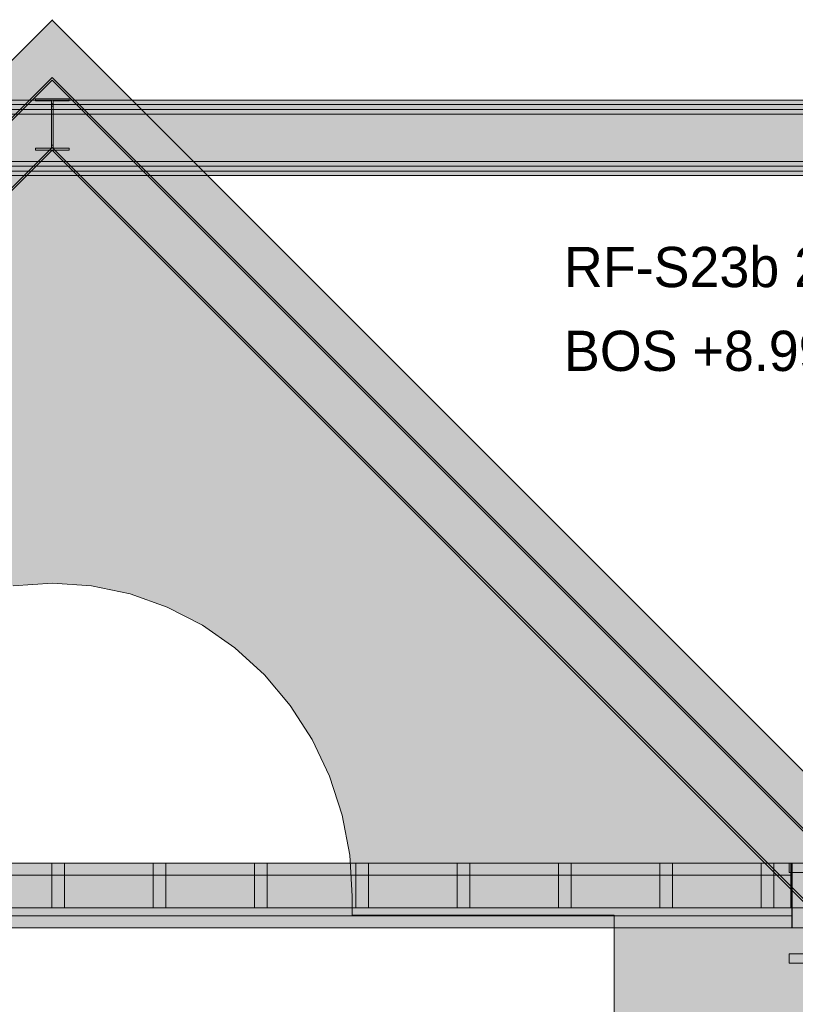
# Model space of a CAD drawing. Header units: millimetres. Extents: x -2119 to 20631, y -2973 to 10107.
# Tile 13 of 27: x 9349 to 12410, y 5923 to 9807. Entities that reach past the tile are written whole.
import ezdxf

# ---------------------------------------------------------------- set-up
doc = ezdxf.new("R2010")
doc.units = ezdxf.units.MM
for name, color, linetype in [('FILL-STEEL', 7, 'Continuous'), ('FILL-TIMBER', 7, 'Continuous'), ('FILL-WHITE', 7, 'Continuous'), ('LINE-CORE', 7, 'Continuous'), ('LINE-INK', 7, 'Continuous'), ('TEXT-INK', 7, 'Continuous')]:
    doc.layers.add(name, color=color, linetype=linetype)

msp = doc.modelspace()

# ---------------------------------------------------------------- hatches: boundary and pattern name
at = {"layer": 'FILL-STEEL', "true_color": 0x0d2973}
h = msp.add_hatch(color=166, dxfattribs=at)
h.dxf.hatch_style = 1
h.paths.add_polyline_path([(12386.5, 6085.4), (12386.5, 6090.1), (12386.5, 6121.9), (12550.3, 6121.9), (12574.7, 6121.9), (12574.7, 6163.5), (12574.7, 6442.5), (12410.9, 6442.5), (12386.5, 6442.5), (12386.5, 6447.2), (12386.5, 6479), (12733.8, 6479), (12785.5, 6479), (12785.5, 6474.3), (12785.5, 6442.5), (12621.7, 6442.5), (12597.3, 6442.5), (12597.3, 6400.9), (12597.3, 6121.9), (12761.1, 6121.9), (12785.5, 6121.9), (12785.5, 6117.2), (12785.5, 6085.4), (12438.2, 6085.4)])
at = {"layer": 'FILL-TIMBER', "true_color": 0xedd6a8}
h = msp.add_hatch(color=41, dxfattribs=at)
h.dxf.hatch_style = 1
h.paths.add_polyline_path([(9526, 6384), (9526, 6304), (9503.1, 6304), (9476, 6304), (9476, 6399), (9476, 6479), (9498.9, 6479), (9526, 6479)])
h = msp.add_hatch(color=41, dxfattribs=at)
h.dxf.hatch_style = 1
h.paths.add_polyline_path([(9926, 6384), (9926, 6304), (9903.1, 6304), (9876, 6304), (9876, 6399), (9876, 6479), (9898.9, 6479), (9926, 6479)])
h = msp.add_hatch(color=41, dxfattribs=at)
h.dxf.hatch_style = 1
h.paths.add_polyline_path([(10326, 6384), (10326, 6304), (10303.1, 6304), (10276, 6304), (10276, 6399), (10276, 6479), (10298.9, 6479), (10326, 6479)])
h = msp.add_hatch(color=41, dxfattribs=at)
h.dxf.hatch_style = 1
h.paths.add_polyline_path([(10726, 6304), (10703.1, 6304), (10676, 6304), (10676, 6399), (10676, 6479), (10698.9, 6479), (10726, 6479), (10726, 6384)])
h = msp.add_hatch(color=41, dxfattribs=at)
h.dxf.hatch_style = 1
h.paths.add_polyline_path([(11126, 6304), (11103.1, 6304), (11076, 6304), (11076, 6399), (11076, 6479), (11098.9, 6479), (11126, 6479), (11126, 6384)])
h = msp.add_hatch(color=41, dxfattribs=at)
h.dxf.hatch_style = 1
h.paths.add_polyline_path([(11526, 6384), (11526, 6304), (11503.1, 6304), (11476, 6304), (11476, 6399), (11476, 6479), (11498.9, 6479), (11526, 6479)])
h = msp.add_hatch(color=41, dxfattribs=at)
h.dxf.hatch_style = 1
h.paths.add_polyline_path([(11926, 6384), (11926, 6304), (11903.1, 6304), (11876, 6304), (11876, 6399), (11876, 6479), (11898.9, 6479), (11926, 6479)])
h = msp.add_hatch(color=41, dxfattribs=at)
h.dxf.hatch_style = 1
h.paths.add_polyline_path([(12326, 6384), (12326, 6304), (12303.1, 6304), (12276, 6304), (12276, 6399), (12276, 6479), (12298.9, 6479), (12326, 6479)])
h = msp.add_hatch(color=41, dxfattribs=at)
h.dxf.hatch_style = 1
h.paths.add_polyline_path([(12443, 6304), (12420.1, 6304), (12393, 6304), (12393, 6399), (12393, 6479), (12415.9, 6479), (12443, 6479), (12443, 6384)])
at = {"layer": 'FILL-WHITE', "true_color": 0xffffff}
h = msp.add_hatch(color=7, dxfattribs=at)
h.dxf.hatch_style = 1
h.paths.add_polyline_path([(9478, 9805.3), (12447.3, 6836), (12447.3, 3557.6), (11696, 3557.6), (11696, 6275), (10662, 6275), (10662, 6350), (10651.9, 6511.1), (10621.7, 6669.4), (10571.9, 6822.2), (10503.4, 6967), (10417.4, 7101.2), (10315.4, 7222.6), (10199, 7329), (10070.2, 7418.7), (9931.4, 7490.1), (9784.8, 7541.9), (9633, 7573.4), (9478.5, 7584), (9324, 7573.4), (9172.2, 7541.9), (9025.6, 7490.1), (8886.8, 7418.7), (8758, 7329), (8641.6, 7222.6), (8539.6, 7101.2), (8453.6, 6967), (8385.1, 6822.2), (8335.3, 6669.4), (8305.1, 6511.1), (8295, 6350), (8295, 6275), (7261, 6275), (7261, 3557.6), (6508.8, 3557.6), (6508.8, 6836.1)])
h = msp.add_hatch(color=7, dxfattribs=at)
h.dxf.hatch_style = 1
h.paths.add_polyline_path([(9478, 9805.3), (12447.3, 6836), (12447.3, 3557.6), (11696, 3557.6), (11696, 6275), (10662, 6275), (10662, 6350), (10651.9, 6511.1), (10621.7, 6669.4), (10571.9, 6822.2), (10503.4, 6967), (10417.4, 7101.2), (10315.4, 7222.6), (10199, 7329), (10070.2, 7418.7), (9931.4, 7490.1), (9784.8, 7541.9), (9633, 7573.4), (9478.5, 7584), (9324, 7573.4), (9172.2, 7541.9), (9025.6, 7490.1), (8886.8, 7418.7), (8758, 7329), (8641.6, 7222.6), (8539.6, 7101.2), (8453.6, 6967), (8385.1, 6822.2), (8335.3, 6669.4), (8305.1, 6511.1), (8295, 6350), (8295, 6275), (7261, 6275), (7261, 3557.6), (6508.8, 3557.6), (6508.8, 6836.1)])
h = msp.add_hatch(color=7, dxfattribs=at)
h.dxf.hatch_style = 1
h.paths.add_polyline_path([(9477.5, 9806.8), (9477.5, 9806.8), (9477.5, 9806.8), (9477.5, 9806.8), (9477.5, 9806.8), (9477.5, 9806.8), (9477.6, 9806.8), (9477.6, 9806.8), (9477.6, 9806.8), (9477.6, 9806.8), (9477.6, 9806.9), (9477.6, 9806.9), (9477.6, 9806.9), (9477.6, 9806.9), (9477.7, 9806.9), (9477.7, 9806.9), (9477.9, 9806.9), (9477.9, 9806.9), (9477.9, 9806.9), (9477.9, 9806.9), (9478, 9806.9), (9478, 9806.9), (9478.1, 9806.9), (9478.1, 9806.9), (9478.1, 9806.9), (9478.1, 9806.9), (9478.3, 9806.9), (9478.3, 9806.9), (9478.4, 9806.9), (9478.4, 9806.9), (9478.4, 9806.8), (9478.4, 9806.8), (9478.5, 9806.8), (9478.5, 9806.8), (9478.5, 9806.8), (9478.5, 9806.8), (9478.5, 9806.8), (9478.5, 9806.8), (9478, 9805.3)])
h = msp.add_hatch(color=7, dxfattribs=at)
h.dxf.hatch_style = 1
h.paths.add_polyline_path([(9477.5, 9806.8), (9477.5, 9806.8), (9477.5, 9806.8), (9477.5, 9806.8), (9477.5, 9806.8), (9477.5, 9806.8), (9477.6, 9806.8), (9477.6, 9806.8), (9477.6, 9806.8), (9477.6, 9806.8), (9477.6, 9806.9), (9477.6, 9806.9), (9477.6, 9806.9), (9477.6, 9806.9), (9477.7, 9806.9), (9477.7, 9806.9), (9477.9, 9806.9), (9477.9, 9806.9), (9477.9, 9806.9), (9477.9, 9806.9), (9478, 9806.9), (9478, 9806.9), (9478.1, 9806.9), (9478.1, 9806.9), (9478.1, 9806.9), (9478.1, 9806.9), (9478.3, 9806.9), (9478.3, 9806.9), (9478.4, 9806.9), (9478.4, 9806.9), (9478.4, 9806.8), (9478.4, 9806.8), (9478.5, 9806.8), (9478.5, 9806.8), (9478.5, 9806.8), (9478.5, 9806.8), (9478.5, 9806.8), (9478.5, 9806.8), (9478, 9805.3)])
h = msp.add_hatch(color=7, dxfattribs=at)
h.dxf.hatch_style = 1
h.paths.add_polyline_path([(6471.3, 6572.5), (9478, 9579.2), (12840.7, 6216.5), (12835.2, 6211), (9478, 9568.1), (6476.8, 6567), (6471.3, 6572.5)])
h = msp.add_hatch(color=7, dxfattribs=at)
h.dxf.hatch_style = 1
h.paths.add_polyline_path([(6471.3, 6572.5), (9478, 9579.2), (12840.7, 6216.5), (12835.2, 6211), (9478, 9568.1), (6476.8, 6567), (6471.3, 6572.5)])
h = msp.add_hatch(color=7, dxfattribs=at)
h.dxf.hatch_style = 1
h.paths.add_polyline_path([(9478, 9568.1), (12835.2, 6211), (12702.5, 6078.3), (9478, 9302.8), (6609.5, 6434.3), (6476.8, 6567)])
h = msp.add_hatch(color=7, dxfattribs=at)
h.dxf.hatch_style = 1
h.paths.add_polyline_path([(9478, 9568.1), (12835.2, 6211), (12702.5, 6078.3), (9478, 9302.8), (6609.5, 6434.3), (6476.8, 6567)])
h = msp.add_hatch(color=7, dxfattribs=at)
h.dxf.hatch_style = 1
h.paths.add_polyline_path([(6372.5, 9490), (12583.5, 9490), (12583.5, 9472.7), (6372.5, 9472.7)])
h = msp.add_hatch(color=7, dxfattribs=at)
h.dxf.hatch_style = 1
h.paths.add_polyline_path([(6372.5, 9490), (12583.5, 9490), (12583.5, 9472.7), (6372.5, 9472.7)])
h = msp.add_hatch(color=7, dxfattribs=at)
h.dxf.hatch_style = 1
h.paths.add_polyline_path([(9409.8, 9495.2), (9409.8, 9495.2), (9411.4, 9495), (9409.8, 9495.1)])
h = msp.add_hatch(color=7, dxfattribs=at)
h.dxf.hatch_style = 1
h.paths.add_polyline_path([(9411.4, 9299.6), (9475.1, 9299.6), (9475.1, 9475), (9475.1, 9487.2), (9411.4, 9487.2), (9411.4, 9495), (9544.6, 9495), (9544.6, 9487.2), (9480.9, 9487.2), (9480.9, 9311.8), (9480.9, 9299.6), (9544.6, 9299.6), (9544.6, 9291.8), (9411.4, 9291.8)])
h = msp.add_hatch(color=7, dxfattribs=at)
h.dxf.hatch_style = 1
h.paths.add_polyline_path([(9544.6, 9495), (9544.6, 9487.2), (9480.9, 9487.2), (9480.9, 9466), (9480.9, 9299.6), (9544.6, 9299.6), (9544.6, 9291.8), (9411.4, 9291.8), (9411.4, 9299.6), (9475.1, 9299.6), (9475.1, 9487.2), (9411.4, 9487.2), (9411.4, 9495)])
h = msp.add_hatch(color=7, dxfattribs=at)
h.dxf.hatch_style = 1
h.paths.add_polyline_path([(9546.2, 9495.2), (9546.2, 9495.2), (9546.2, 9495.1), (9544.6, 9495), (9544.6, 9495)])
h = msp.add_hatch(color=7, dxfattribs=at)
h.dxf.hatch_style = 1
h.paths.add_polyline_path([(6372.5, 9472.7), (12583.5, 9472.7), (12583.5, 9247), (6372.5, 9247)])
h = msp.add_hatch(color=7, dxfattribs=at)
h.dxf.hatch_style = 1
h.paths.add_polyline_path([(6372.5, 9472.7), (12583.5, 9472.7), (12583.5, 9247), (6372.5, 9247)])
h = msp.add_hatch(color=7, dxfattribs=at)
h.dxf.hatch_style = 1
h.paths.add_polyline_path([(6372.5, 9452), (12583.5, 9452), (12583.5, 9434.7), (6372.5, 9434.7)])
h = msp.add_hatch(color=7, dxfattribs=at)
h.dxf.hatch_style = 1
h.paths.add_polyline_path([(6372.5, 9452), (12583.5, 9452), (12583.5, 9434.7), (6372.5, 9434.7)])
h = msp.add_hatch(color=7, dxfattribs=at)
h.dxf.hatch_style = 1
h.paths.add_polyline_path([(9475.1, 9299.6), (9475.1, 9466), (9480.9, 9466), (9480.9, 9299.6), (9544.6, 9299.6), (9544.6, 9291.8), (9411.4, 9291.8), (9411.4, 9299.6)])
h = msp.add_hatch(color=7, dxfattribs=at)
h.dxf.hatch_style = 1
h.paths.add_polyline_path([(9475.1, 9311.8), (9475.1, 9475), (9480.9, 9475), (9480.9, 9311.8)])
h = msp.add_hatch(color=7, dxfattribs=at)
h.dxf.hatch_style = 1
h.paths.add_polyline_path([(6372.5, 9434.7), (12583.5, 9434.7), (12583.5, 9209), (6372.5, 9209)])
h = msp.add_hatch(color=7, dxfattribs=at)
h.dxf.hatch_style = 1
h.paths.add_polyline_path([(6372.5, 9434.7), (12583.5, 9434.7), (12583.5, 9209), (6372.5, 9209)])
h = msp.add_hatch(color=7, dxfattribs=at)
h.dxf.hatch_style = 1
h.paths.add_polyline_path([(6609.5, 6434.3), (9478, 9302.8), (12702.5, 6078.3), (12697, 6072.8), (9478, 9291.8), (6615, 6428.8), (6609.5, 6434.3)])
h = msp.add_hatch(color=7, dxfattribs=at)
h.dxf.hatch_style = 1
h.paths.add_polyline_path([(6609.5, 6434.3), (9478, 9302.8), (12702.5, 6078.3), (12697, 6072.8), (9478, 9291.8), (6615, 6428.8), (6609.5, 6434.3)])
h = msp.add_hatch(color=7, dxfattribs=at)
h.dxf.hatch_style = 1
h.paths.add_polyline_path([(6372.5, 9247), (12583.5, 9247), (12583.5, 9229.7), (6372.5, 9229.7)])
h = msp.add_hatch(color=7, dxfattribs=at)
h.dxf.hatch_style = 1
h.paths.add_polyline_path([(6372.5, 9247), (12583.5, 9247), (12583.5, 9229.7), (6372.5, 9229.7)])
h = msp.add_hatch(color=7, dxfattribs=at)
h.dxf.hatch_style = 1
h.paths.add_polyline_path([(6372.5, 9209), (12583.5, 9209), (12583.5, 9191.7), (6372.5, 9191.7)])
h = msp.add_hatch(color=7, dxfattribs=at)
h.dxf.hatch_style = 1
h.paths.add_polyline_path([(6372.5, 9209), (12583.5, 9209), (12583.5, 9191.7), (6372.5, 9191.7)])
h = msp.add_hatch(color=7, dxfattribs=at)
h.dxf.hatch_style = 1
h.paths.add_polyline_path([(12443, 6479), (12443, 6304), (6513, 6304), (6513, 6479)])
h = msp.add_hatch(color=7, dxfattribs=at)
h.dxf.hatch_style = 1
h.paths.add_polyline_path([(6513, 6479), (12443, 6479), (12443, 6304), (6513, 6304)])
h = msp.add_hatch(color=7, dxfattribs=at)
h.dxf.hatch_style = 1
h.paths.add_polyline_path([(12398, 6479), (12398, 6432), (12398, 6432), (6558, 6432), (6558, 6479), (6558, 6479)])
h = msp.add_hatch(color=7, dxfattribs=at)
h.dxf.hatch_style = 1
h.paths.add_polyline_path([(6558, 6432), (6558, 6479), (12398, 6479), (12398, 6479), (12398, 6479), (12398, 6432), (6558, 6432), (6558, 6432)])
h = msp.add_hatch(color=7, dxfattribs=at)
h.dxf.hatch_style = 1
h.paths.add_polyline_path([(6558, 6479), (12398, 6479), (12398, 6432), (12398, 6432), (6558, 6432), (6558, 6479), (6558, 6479)])
h = msp.add_hatch(color=7, dxfattribs=at)
h.dxf.hatch_style = 1
h.paths.add_polyline_path([(6558, 6432), (6558, 6479), (12398, 6479), (12398, 6479), (12398, 6479), (12398, 6432), (6558, 6432), (6558, 6432)])
h = msp.add_hatch(color=7, dxfattribs=at)
h.dxf.hatch_style = 1
h.paths.add_polyline_path([(6558, 6479), (12398, 6479), (12398, 6432), (12398, 6432), (6558, 6432), (6558, 6479), (6558, 6479)])
h = msp.add_hatch(color=7, dxfattribs=at)
h.dxf.hatch_style = 1
h.paths.add_polyline_path([(6558, 6432), (6558, 6479), (12398, 6479), (12398, 6479), (12398, 6479), (12398, 6432), (6558, 6432), (6558, 6432)])
h = msp.add_hatch(color=7, dxfattribs=at)
h.dxf.hatch_style = 1
h.paths.add_polyline_path([(6558, 6479), (12398, 6479), (12398, 6432), (12398, 6432), (6558, 6432), (6558, 6479), (6558, 6479)])
h = msp.add_hatch(color=7, dxfattribs=at)
h.dxf.hatch_style = 1
h.paths.add_polyline_path([(6558, 6432), (6558, 6479), (12398, 6479), (12398, 6479), (12398, 6479), (12398, 6432), (6558, 6432), (6558, 6432)])
h = msp.add_hatch(color=7, dxfattribs=at)
h.dxf.hatch_style = 1
h.paths.add_polyline_path([(6558, 6479), (12398, 6479), (12398, 6432), (12398, 6432), (6558, 6432), (6558, 6479), (6558, 6479)])
h = msp.add_hatch(color=7, dxfattribs=at)
h.dxf.hatch_style = 1
h.paths.add_polyline_path([(6558, 6432), (6558, 6479), (12398, 6479), (12398, 6479), (12398, 6479), (12398, 6432), (6558, 6432), (6558, 6432)])
h = msp.add_hatch(color=7, dxfattribs=at)
h.dxf.hatch_style = 1
h.paths.add_polyline_path([(6558, 6479), (12398, 6479), (12398, 6432), (12398, 6432), (6558, 6432), (6558, 6479), (6558, 6479)])
h = msp.add_hatch(color=7, dxfattribs=at)
h.dxf.hatch_style = 1
h.paths.add_polyline_path([(6558, 6432), (6558, 6479), (12398, 6479), (12398, 6479), (12398, 6479), (12398, 6432), (6558, 6432), (6558, 6432)])
h = msp.add_hatch(color=7, dxfattribs=at)
h.dxf.hatch_style = 1
h.paths.add_polyline_path([(6558, 6479), (12398, 6479), (12398, 6432), (12398, 6432), (6558, 6432), (6558, 6479), (6558, 6479)])
h = msp.add_hatch(color=7, dxfattribs=at)
h.dxf.hatch_style = 1
h.paths.add_polyline_path([(6558, 6432), (6558, 6479), (12398, 6479), (12398, 6479), (12398, 6479), (12398, 6432), (6558, 6432), (6558, 6432)])
h = msp.add_hatch(color=7, dxfattribs=at)
h.dxf.hatch_style = 1
h.paths.add_polyline_path([(6558, 6479), (12398, 6479), (12398, 6432), (12398, 6432), (6558, 6432), (6558, 6479), (6558, 6479)])
h = msp.add_hatch(color=7, dxfattribs=at)
h.dxf.hatch_style = 1
h.paths.add_polyline_path([(6558, 6432), (6558, 6479), (12398, 6479), (12398, 6479), (12398, 6479), (12398, 6432), (6558, 6432), (6558, 6432)])
h = msp.add_hatch(color=7, dxfattribs=at)
h.dxf.hatch_style = 1
h.paths.add_polyline_path([(6558, 6479), (12398, 6479), (12398, 6432), (12398, 6432), (6558, 6432), (6558, 6479), (6558, 6479)])
h = msp.add_hatch(color=7, dxfattribs=at)
h.dxf.hatch_style = 1
h.paths.add_polyline_path([(6558, 6432), (6558, 6479), (12398, 6479), (12398, 6479), (12398, 6479), (12398, 6432), (6558, 6432), (6558, 6432)])
h = msp.add_hatch(color=7, dxfattribs=at)
h.dxf.hatch_style = 1
h.paths.add_polyline_path([(6558, 6479), (12398, 6479), (12398, 6432), (12398, 6432), (6558, 6432), (6558, 6479), (6558, 6479)])
h = msp.add_hatch(color=7, dxfattribs=at)
h.dxf.hatch_style = 1
h.paths.add_polyline_path([(6558, 6432), (6558, 6479), (12398, 6479), (12398, 6479), (12398, 6479), (12398, 6432), (6558, 6432), (6558, 6432)])
h = msp.add_hatch(color=7, dxfattribs=at)
h.dxf.hatch_style = 1
h.paths.add_polyline_path([(6558, 6479), (12398, 6479), (12398, 6432), (12398, 6432), (6558, 6432), (6558, 6479), (6558, 6479)])
h = msp.add_hatch(color=7, dxfattribs=at)
h.dxf.hatch_style = 1
h.paths.add_polyline_path([(6558, 6432), (6558, 6479), (12398, 6479), (12398, 6479), (12398, 6479), (12398, 6432), (6558, 6432), (6558, 6432)])
h = msp.add_hatch(color=7, dxfattribs=at)
h.dxf.hatch_style = 1
h.paths.add_polyline_path([(9526, 6479), (9526, 6304), (9476, 6304), (9476, 6479)])
h = msp.add_hatch(color=7, dxfattribs=at)
h.dxf.hatch_style = 1
h.paths.add_polyline_path([(9926, 6479), (9926, 6304), (9876, 6304), (9876, 6479)])
h = msp.add_hatch(color=7, dxfattribs=at)
h.dxf.hatch_style = 1
h.paths.add_polyline_path([(10326, 6479), (10326, 6304), (10276, 6304), (10276, 6479)])
h = msp.add_hatch(color=7, dxfattribs=at)
h.dxf.hatch_style = 1
h.paths.add_polyline_path([(10726, 6479), (10726, 6304), (10676, 6304), (10676, 6479)])
h = msp.add_hatch(color=7, dxfattribs=at)
h.dxf.hatch_style = 1
h.paths.add_polyline_path([(11126, 6479), (11126, 6304), (11076, 6304), (11076, 6479)])
h = msp.add_hatch(color=7, dxfattribs=at)
h.dxf.hatch_style = 1
h.paths.add_polyline_path([(11526, 6479), (11526, 6304), (11476, 6304), (11476, 6479)])
h = msp.add_hatch(color=7, dxfattribs=at)
h.dxf.hatch_style = 1
h.paths.add_polyline_path([(11926, 6479), (11926, 6304), (11876, 6304), (11876, 6479)])
h = msp.add_hatch(color=7, dxfattribs=at)
h.dxf.hatch_style = 1
h.paths.add_polyline_path([(12326, 6479), (12326, 6304), (12276, 6304), (12276, 6479)])
h = msp.add_hatch(color=7, dxfattribs=at)
h.dxf.hatch_style = 1
h.paths.add_polyline_path([(12386.5, 6121.9), (12574.7, 6121.9), (12574.7, 6442.5), (12386.5, 6442.5), (12386.5, 6479), (12785.5, 6479), (12785.5, 6442.5), (12597.3, 6442.5), (12597.3, 6121.9), (12785.5, 6121.9), (12785.5, 6085.4), (12386.5, 6085.4)])
h = msp.add_hatch(color=7, dxfattribs=at)
h.dxf.hatch_style = 1
h.paths.add_polyline_path([(12443, 6479), (12443, 6304), (12393, 6304), (12393, 6479)])
h = msp.add_hatch(color=7, dxfattribs=at)
h.dxf.hatch_style = 1
h.paths.add_polyline_path([(12398, 6479), (12398, 6225), (12396, 6225), (12396, 6479)])
h = msp.add_hatch(color=7, dxfattribs=at)
h.dxf.hatch_style = 1
h.paths.add_polyline_path([(12396, 6479), (12398, 6479), (12398, 6225), (12396, 6225)])
h = msp.add_hatch(color=7, dxfattribs=at)
h.dxf.hatch_style = 1
h.paths.add_polyline_path([(12398, 6479), (12398, 6225), (12396, 6225), (12396, 6479)])
h = msp.add_hatch(color=7, dxfattribs=at)
h.dxf.hatch_style = 1
h.paths.add_polyline_path([(12396, 6479), (12398, 6479), (12398, 6225), (12396, 6225)])
h = msp.add_hatch(color=7, dxfattribs=at)
h.dxf.hatch_style = 1
h.paths.add_polyline_path([(12398, 6479), (12398, 6225), (12396, 6225), (12396, 6479)])
h = msp.add_hatch(color=7, dxfattribs=at)
h.dxf.hatch_style = 1
h.paths.add_polyline_path([(12396, 6479), (12398, 6479), (12398, 6225), (12396, 6225)])
h = msp.add_hatch(color=7, dxfattribs=at)
h.dxf.hatch_style = 1
h.paths.add_polyline_path([(12398, 6479), (12398, 6225), (12396, 6225), (12396, 6479)])
h = msp.add_hatch(color=7, dxfattribs=at)
h.dxf.hatch_style = 1
h.paths.add_polyline_path([(12396, 6479), (12398, 6479), (12398, 6225), (12396, 6225)])
h = msp.add_hatch(color=7, dxfattribs=at)
h.dxf.hatch_style = 1
h.paths.add_polyline_path([(12398, 6479), (12398, 6225), (12396, 6225), (12396, 6479)])
h = msp.add_hatch(color=7, dxfattribs=at)
h.dxf.hatch_style = 1
h.paths.add_polyline_path([(12396, 6479), (12398, 6479), (12398, 6225), (12396, 6225)])
h = msp.add_hatch(color=7, dxfattribs=at)
h.dxf.hatch_style = 1
h.paths.add_polyline_path([(12398, 6479), (12398, 6225), (12396, 6225), (12396, 6479)])
h = msp.add_hatch(color=7, dxfattribs=at)
h.dxf.hatch_style = 1
h.paths.add_polyline_path([(12396, 6479), (12398, 6479), (12398, 6225), (12396, 6225)])
h = msp.add_hatch(color=7, dxfattribs=at)
h.dxf.hatch_style = 1
h.paths.add_polyline_path([(12398, 6479), (12398, 6225), (12396, 6225), (12396, 6479)])
h = msp.add_hatch(color=7, dxfattribs=at)
h.dxf.hatch_style = 1
h.paths.add_polyline_path([(12396, 6479), (12398, 6479), (12398, 6225), (12396, 6225)])
h = msp.add_hatch(color=7, dxfattribs=at)
h.dxf.hatch_style = 1
h.paths.add_polyline_path([(12398, 6479), (12398, 6225), (12396, 6225), (12396, 6479)])
h = msp.add_hatch(color=7, dxfattribs=at)
h.dxf.hatch_style = 1
h.paths.add_polyline_path([(12396, 6479), (12398, 6479), (12398, 6225), (12396, 6225)])
h = msp.add_hatch(color=7, dxfattribs=at)
h.dxf.hatch_style = 1
h.paths.add_polyline_path([(12398, 6479), (12398, 6225), (12396, 6225), (12396, 6479)])
h = msp.add_hatch(color=7, dxfattribs=at)
h.dxf.hatch_style = 1
h.paths.add_polyline_path([(12396, 6479), (12398, 6479), (12398, 6225), (12396, 6225)])
h = msp.add_hatch(color=7, dxfattribs=at)
h.dxf.hatch_style = 1
h.paths.add_polyline_path([(12398, 6479), (12398, 6225), (12396, 6225), (12396, 6479)])
h = msp.add_hatch(color=7, dxfattribs=at)
h.dxf.hatch_style = 1
h.paths.add_polyline_path([(12396, 6479), (12398, 6479), (12398, 6225), (12396, 6225)])
h = msp.add_hatch(color=7, dxfattribs=at)
h.dxf.hatch_style = 1
h.paths.add_polyline_path([(12398, 6479), (12398, 6225), (12396, 6225), (12396, 6479)])
h = msp.add_hatch(color=7, dxfattribs=at)
h.dxf.hatch_style = 1
h.paths.add_polyline_path([(12396, 6479), (12398, 6479), (12398, 6225), (12396, 6225)])
h = msp.add_hatch(color=7, dxfattribs=at)
h.dxf.hatch_style = 1
h.paths.add_polyline_path([(12443, 6479), (12443, 6225), (12398, 6225), (12398, 6479)])
h = msp.add_hatch(color=7, dxfattribs=at)
h.dxf.hatch_style = 1
h.paths.add_polyline_path([(12398, 6479), (12443, 6479), (12443, 6225), (12398, 6225)])
h = msp.add_hatch(color=7, dxfattribs=at)
h.dxf.hatch_style = 1
h.paths.add_polyline_path([(6558, 6432), (12398, 6432), (12398, 6272), (6558, 6272)])
h = msp.add_hatch(color=7, dxfattribs=at)
h.dxf.hatch_style = 1
h.paths.add_polyline_path([(6558, 6432), (12398, 6432), (12398, 6272), (6558, 6272)])
h = msp.add_hatch(color=7, dxfattribs=at)
h.dxf.hatch_style = 1
h.paths.add_polyline_path([(6558, 6432), (12398, 6432), (12398, 6272), (6558, 6272)])
h = msp.add_hatch(color=7, dxfattribs=at)
h.dxf.hatch_style = 1
h.paths.add_polyline_path([(6558, 6432), (12398, 6432), (12398, 6272), (6558, 6272)])
h = msp.add_hatch(color=7, dxfattribs=at)
h.dxf.hatch_style = 1
h.paths.add_polyline_path([(6558, 6432), (12398, 6432), (12398, 6272), (6558, 6272)])
h = msp.add_hatch(color=7, dxfattribs=at)
h.dxf.hatch_style = 1
h.paths.add_polyline_path([(6558, 6432), (12398, 6432), (12398, 6272), (6558, 6272)])
h = msp.add_hatch(color=7, dxfattribs=at)
h.dxf.hatch_style = 1
h.paths.add_polyline_path([(6558, 6432), (12398, 6432), (12398, 6272), (6558, 6272)])
h = msp.add_hatch(color=7, dxfattribs=at)
h.dxf.hatch_style = 1
h.paths.add_polyline_path([(6558, 6432), (12398, 6432), (12398, 6272), (6558, 6272)])
h = msp.add_hatch(color=7, dxfattribs=at)
h.dxf.hatch_style = 1
h.paths.add_polyline_path([(6558, 6432), (12398, 6432), (12398, 6272), (6558, 6272)])
h = msp.add_hatch(color=7, dxfattribs=at)
h.dxf.hatch_style = 1
h.paths.add_polyline_path([(6558, 6432), (12398, 6432), (12398, 6272), (6558, 6272)])
h = msp.add_hatch(color=7, dxfattribs=at)
h.dxf.hatch_style = 1
h.paths.add_polyline_path([(6558, 6432), (12398, 6432), (12398, 6272), (6558, 6272)])
h = msp.add_hatch(color=7, dxfattribs=at)
h.dxf.hatch_style = 1
h.paths.add_polyline_path([(6558, 6432), (12398, 6432), (12398, 6272), (6558, 6272)])
h = msp.add_hatch(color=7, dxfattribs=at)
h.dxf.hatch_style = 1
h.paths.add_polyline_path([(6558, 6432), (12398, 6432), (12398, 6272), (6558, 6272)])
h = msp.add_hatch(color=7, dxfattribs=at)
h.dxf.hatch_style = 1
h.paths.add_polyline_path([(6558, 6432), (12398, 6432), (12398, 6272), (6558, 6272)])
h = msp.add_hatch(color=7, dxfattribs=at)
h.dxf.hatch_style = 1
h.paths.add_polyline_path([(6558, 6432), (12398, 6432), (12398, 6272), (6558, 6272)])
h = msp.add_hatch(color=7, dxfattribs=at)
h.dxf.hatch_style = 1
h.paths.add_polyline_path([(6558, 6432), (12398, 6432), (12398, 6272), (6558, 6272)])
h = msp.add_hatch(color=7, dxfattribs=at)
h.dxf.hatch_style = 1
h.paths.add_polyline_path([(6558, 6432), (12398, 6432), (12398, 6272), (6558, 6272)])
h = msp.add_hatch(color=7, dxfattribs=at)
h.dxf.hatch_style = 1
h.paths.add_polyline_path([(6558, 6432), (12398, 6432), (12398, 6272), (6558, 6272)])
h = msp.add_hatch(color=7, dxfattribs=at)
h.dxf.hatch_style = 1
h.paths.add_polyline_path([(6558, 6432), (12398, 6432), (12398, 6272), (6558, 6272)])
h = msp.add_hatch(color=7, dxfattribs=at)
h.dxf.hatch_style = 1
h.paths.add_polyline_path([(6558, 6432), (12398, 6432), (12398, 6272), (6558, 6272)])
h = msp.add_hatch(color=7, dxfattribs=at)
h.dxf.hatch_style = 1
h.paths.add_polyline_path([(6558, 6432), (12398, 6432), (12398, 6272), (6558, 6272)])
h = msp.add_hatch(color=7, dxfattribs=at)
h.dxf.hatch_style = 1
h.paths.add_polyline_path([(6558, 6432), (12398, 6432), (12398, 6272), (6558, 6272)])
h = msp.add_hatch(color=7, dxfattribs=at)
h.dxf.hatch_style = 1
h.paths.add_polyline_path([(12398, 6272), (12398, 6225), (12398, 6225), (6558, 6225), (6558, 6272), (6558, 6272)])
h = msp.add_hatch(color=7, dxfattribs=at)
h.dxf.hatch_style = 1
h.paths.add_polyline_path([(6558, 6225), (6558, 6272), (12398, 6272), (12398, 6272), (12398, 6272), (12398, 6225), (6558, 6225), (6558, 6225)])
h = msp.add_hatch(color=7, dxfattribs=at)
h.dxf.hatch_style = 1
h.paths.add_polyline_path([(6558, 6272), (12398, 6272), (12398, 6225), (12398, 6225), (6558, 6225), (6558, 6272), (6558, 6272)])
h = msp.add_hatch(color=7, dxfattribs=at)
h.dxf.hatch_style = 1
h.paths.add_polyline_path([(6558, 6225), (6558, 6272), (12398, 6272), (12398, 6272), (12398, 6272), (12398, 6225), (6558, 6225), (6558, 6225)])
h = msp.add_hatch(color=7, dxfattribs=at)
h.dxf.hatch_style = 1
h.paths.add_polyline_path([(6558, 6272), (12398, 6272), (12398, 6225), (12398, 6225), (6558, 6225), (6558, 6272), (6558, 6272)])
h = msp.add_hatch(color=7, dxfattribs=at)
h.dxf.hatch_style = 1
h.paths.add_polyline_path([(6558, 6225), (6558, 6272), (12398, 6272), (12398, 6272), (12398, 6272), (12398, 6225), (6558, 6225), (6558, 6225)])
h = msp.add_hatch(color=7, dxfattribs=at)
h.dxf.hatch_style = 1
h.paths.add_polyline_path([(6558, 6272), (12398, 6272), (12398, 6225), (12398, 6225), (6558, 6225), (6558, 6272), (6558, 6272)])
h = msp.add_hatch(color=7, dxfattribs=at)
h.dxf.hatch_style = 1
h.paths.add_polyline_path([(6558, 6225), (6558, 6272), (12398, 6272), (12398, 6272), (12398, 6272), (12398, 6225), (6558, 6225), (6558, 6225)])
h = msp.add_hatch(color=7, dxfattribs=at)
h.dxf.hatch_style = 1
h.paths.add_polyline_path([(6558, 6272), (12398, 6272), (12398, 6225), (12398, 6225), (6558, 6225), (6558, 6272), (6558, 6272)])
h = msp.add_hatch(color=7, dxfattribs=at)
h.dxf.hatch_style = 1
h.paths.add_polyline_path([(6558, 6225), (6558, 6272), (12398, 6272), (12398, 6272), (12398, 6272), (12398, 6225), (6558, 6225), (6558, 6225)])
h = msp.add_hatch(color=7, dxfattribs=at)
h.dxf.hatch_style = 1
h.paths.add_polyline_path([(6558, 6272), (12398, 6272), (12398, 6225), (12398, 6225), (6558, 6225), (6558, 6272), (6558, 6272)])
h = msp.add_hatch(color=7, dxfattribs=at)
h.dxf.hatch_style = 1
h.paths.add_polyline_path([(6558, 6225), (6558, 6272), (12398, 6272), (12398, 6272), (12398, 6272), (12398, 6225), (6558, 6225), (6558, 6225)])
h = msp.add_hatch(color=7, dxfattribs=at)
h.dxf.hatch_style = 1
h.paths.add_polyline_path([(6558, 6272), (12398, 6272), (12398, 6225), (12398, 6225), (6558, 6225), (6558, 6272), (6558, 6272)])
h = msp.add_hatch(color=7, dxfattribs=at)
h.dxf.hatch_style = 1
h.paths.add_polyline_path([(6558, 6225), (6558, 6272), (12398, 6272), (12398, 6272), (12398, 6272), (12398, 6225), (6558, 6225), (6558, 6225)])
h = msp.add_hatch(color=7, dxfattribs=at)
h.dxf.hatch_style = 1
h.paths.add_polyline_path([(6558, 6272), (12398, 6272), (12398, 6225), (12398, 6225), (6558, 6225), (6558, 6272), (6558, 6272)])
h = msp.add_hatch(color=7, dxfattribs=at)
h.dxf.hatch_style = 1
h.paths.add_polyline_path([(6558, 6225), (6558, 6272), (12398, 6272), (12398, 6272), (12398, 6272), (12398, 6225), (6558, 6225), (6558, 6225)])
h = msp.add_hatch(color=7, dxfattribs=at)
h.dxf.hatch_style = 1
h.paths.add_polyline_path([(6558, 6272), (12398, 6272), (12398, 6225), (12398, 6225), (6558, 6225), (6558, 6272), (6558, 6272)])
h = msp.add_hatch(color=7, dxfattribs=at)
h.dxf.hatch_style = 1
h.paths.add_polyline_path([(6558, 6225), (6558, 6272), (12398, 6272), (12398, 6272), (12398, 6272), (12398, 6225), (6558, 6225), (6558, 6225)])
h = msp.add_hatch(color=7, dxfattribs=at)
h.dxf.hatch_style = 1
h.paths.add_polyline_path([(6558, 6272), (12398, 6272), (12398, 6225), (12398, 6225), (6558, 6225), (6558, 6272), (6558, 6272)])
h = msp.add_hatch(color=7, dxfattribs=at)
h.dxf.hatch_style = 1
h.paths.add_polyline_path([(6558, 6225), (6558, 6272), (12398, 6272), (12398, 6272), (12398, 6272), (12398, 6225), (6558, 6225), (6558, 6225)])
h = msp.add_hatch(color=7, dxfattribs=at)
h.dxf.hatch_style = 1
h.paths.add_polyline_path([(6558, 6272), (12398, 6272), (12398, 6225), (12398, 6225), (6558, 6225), (6558, 6272), (6558, 6272)])
h = msp.add_hatch(color=7, dxfattribs=at)
h.dxf.hatch_style = 1
h.paths.add_polyline_path([(6558, 6225), (6558, 6272), (12398, 6272), (12398, 6272), (12398, 6272), (12398, 6225), (6558, 6225), (6558, 6225)])

# ---------------------------------------------------------------- linework, layer by layer
at = {"layer": 'LINE-CORE', "lineweight": 5}
for points in [[(6508.8, 3557.6), (6508.8, 6836.1), (9478, 9805.3), (12447.3, 6836)], [(6508.8, 3557.6), (6508.8, 6836.1), (9478, 9805.3), (12447.3, 6836)], [(11696, 3557.6), (11696, 6275), (10662, 6275), (10662, 6350), (10651.9, 6511.1), (10621.7, 6669.4), (10571.9, 6822.2), (10503.4, 6967), (10417.4, 7101.2), (10315.4, 7222.6), (10199, 7329), (10070.2, 7418.7), (9931.4, 7490.1), (9784.8, 7541.9), (9633, 7573.4), (9478.5, 7584), (9324, 7573.4)], [(11696, 3557.6), (11696, 6275), (10662, 6275), (10662, 6350), (10651.9, 6511.1), (10621.7, 6669.4), (10571.9, 6822.2), (10503.4, 6967), (10417.4, 7101.2), (10315.4, 7222.6), (10199, 7329), (10070.2, 7418.7), (9931.4, 7490.1), (9784.8, 7541.9), (9633, 7573.4), (9478.5, 7584), (9324, 7573.4)]]:
    msp.add_lwpolyline(points, dxfattribs=at)
for points in [[(9477.5, 9806.8), (9477.5, 9806.8), (9477.5, 9806.8), (9477.5, 9806.8), (9477.5, 9806.8), (9477.5, 9806.8), (9477.6, 9806.8), (9477.6, 9806.8), (9477.6, 9806.8), (9477.6, 9806.8), (9477.6, 9806.9), (9477.6, 9806.9), (9477.6, 9806.9), (9477.6, 9806.9), (9477.7, 9806.9), (9477.7, 9806.9), (9477.9, 9806.9), (9477.9, 9806.9), (9477.9, 9806.9), (9477.9, 9806.9), (9478, 9806.9), (9478, 9806.9), (9478.1, 9806.9), (9478.1, 9806.9), (9478.1, 9806.9), (9478.1, 9806.9), (9478.3, 9806.9), (9478.3, 9806.9), (9478.4, 9806.9), (9478.4, 9806.9), (9478.4, 9806.8), (9478.4, 9806.8), (9478.5, 9806.8), (9478.5, 9806.8), (9478.5, 9806.8), (9478.5, 9806.8), (9478.5, 9806.8), (9478.5, 9806.8), (9478, 9805.3)], [(9477.5, 9806.8), (9477.5, 9806.8), (9477.5, 9806.8), (9477.5, 9806.8), (9477.5, 9806.8), (9477.5, 9806.8), (9477.6, 9806.8), (9477.6, 9806.8), (9477.6, 9806.8), (9477.6, 9806.8), (9477.6, 9806.9), (9477.6, 9806.9), (9477.6, 9806.9), (9477.6, 9806.9), (9477.7, 9806.9), (9477.7, 9806.9), (9477.9, 9806.9), (9477.9, 9806.9), (9477.9, 9806.9), (9477.9, 9806.9), (9478, 9806.9), (9478, 9806.9), (9478.1, 9806.9), (9478.1, 9806.9), (9478.1, 9806.9), (9478.1, 9806.9), (9478.3, 9806.9), (9478.3, 9806.9), (9478.4, 9806.9), (9478.4, 9806.9), (9478.4, 9806.8), (9478.4, 9806.8), (9478.5, 9806.8), (9478.5, 9806.8), (9478.5, 9806.8), (9478.5, 9806.8), (9478.5, 9806.8), (9478.5, 9806.8), (9478, 9805.3)], [(6471.3, 6572.5), (9478, 9579.2), (12840.7, 6216.5), (12835.2, 6211), (9478, 9568.1), (6476.8, 6567), (6471.3, 6572.5)], [(6471.3, 6572.5), (9478, 9579.2), (12840.7, 6216.5), (12835.2, 6211), (9478, 9568.1), (6476.8, 6567), (6471.3, 6572.5)], [(9478, 9568.1), (12835.2, 6211), (12835.2, 6211), (12702.5, 6078.3), (9478, 9302.8), (6609.5, 6434.3), (6476.8, 6567)], [(9478, 9568.1), (12835.2, 6211), (12835.2, 6211), (12702.5, 6078.3), (9478, 9302.8), (6609.5, 6434.3), (6476.8, 6567)], [(6372.5, 9490), (12583.5, 9490), (12583.5, 9490), (12583.5, 9472.7), (6372.5, 9472.7), (6372.5, 9472.7)], [(6372.5, 9490), (12583.5, 9490), (12583.5, 9472.7), (6372.5, 9472.7)], [(9409.8, 9495.2), (9409.8, 9495.2), (9411.4, 9495), (9409.8, 9495.1)], [(9411.4, 9299.6), (9475.1, 9299.6), (9475.1, 9475), (9475.1, 9475), (9475.1, 9487.2), (9411.4, 9487.2), (9411.4, 9495), (9544.6, 9495), (9544.6, 9487.2), (9480.9, 9487.2), (9480.9, 9311.8), (9480.9, 9311.8), (9480.9, 9299.6), (9544.6, 9299.6), (9544.6, 9291.8), (9411.4, 9291.8)], [(9544.6, 9495), (9544.6, 9487.2), (9480.9, 9487.2), (9480.9, 9466), (9480.9, 9466), (9480.9, 9299.6), (9544.6, 9299.6), (9544.6, 9291.8), (9411.4, 9291.8), (9411.4, 9299.6), (9475.1, 9299.6), (9475.1, 9487.2), (9411.4, 9487.2), (9411.4, 9495)], [(9546.2, 9495.2), (9546.2, 9495.2), (9546.2, 9495.1), (9544.6, 9495), (9544.6, 9495)], [(6372.5, 9472.7), (12583.5, 9472.7), (12583.5, 9472.7), (12583.5, 9247), (6372.5, 9247), (6372.5, 9247)], [(6372.5, 9472.7), (12583.5, 9472.7), (12583.5, 9247), (12583.5, 9247), (6372.5, 9247), (6372.5, 9472.7)], [(6372.5, 9452), (12583.5, 9452), (12583.5, 9452), (12583.5, 9434.7), (6372.5, 9434.7), (6372.5, 9434.7)], [(6372.5, 9452), (12583.5, 9452), (12583.5, 9434.7), (6372.5, 9434.7)], [(9475.1, 9299.6), (9475.1, 9466), (9475.1, 9466), (9480.9, 9466), (9480.9, 9299.6), (9544.6, 9299.6), (9544.6, 9291.8), (9411.4, 9291.8), (9411.4, 9299.6)], [(9475.1, 9311.8), (9475.1, 9475), (9480.9, 9475), (9480.9, 9475), (9480.9, 9311.8), (9475.1, 9311.8)], [(6372.5, 9434.7), (12583.5, 9434.7), (12583.5, 9434.7), (12583.5, 9209), (6372.5, 9209), (6372.5, 9209)], [(6372.5, 9434.7), (12583.5, 9434.7), (12583.5, 9209), (12583.5, 9209), (6372.5, 9209), (6372.5, 9434.7)], [(6609.5, 6434.3), (9478, 9302.8), (12702.5, 6078.3), (12697, 6072.8), (9478, 9291.8), (6615, 6428.8), (6609.5, 6434.3)], [(6609.5, 6434.3), (9478, 9302.8), (12702.5, 6078.3), (12697, 6072.8), (9478, 9291.8), (6615, 6428.8), (6609.5, 6434.3)], [(6372.5, 9247), (12583.5, 9247), (12583.5, 9247), (12583.5, 9229.7), (6372.5, 9229.7), (6372.5, 9229.7)], [(6372.5, 9247), (12583.5, 9247), (12583.5, 9229.7), (6372.5, 9229.7)], [(6372.5, 9209), (12583.5, 9209), (12583.5, 9209), (12583.5, 9191.7), (6372.5, 9191.7), (6372.5, 9191.7)], [(6372.5, 9209), (12583.5, 9209), (12583.5, 9191.7), (6372.5, 9191.7)], [(12443, 6479), (12443, 6304), (6513, 6304), (6513, 6479)], [(6513, 6479), (12443, 6479), (12443, 6304), (6513, 6304)], [(12398, 6479), (12398, 6432), (12398, 6432), (6558, 6432), (6558, 6479), (6558, 6479)], [(6558, 6432), (6558, 6479), (12398, 6479), (12398, 6479), (12398, 6479), (12398, 6479), (12398, 6432), (6558, 6432), (6558, 6432), (6558, 6432)], [(6558, 6479), (6558, 6479), (12398, 6479), (12398, 6432), (12398, 6432), (6558, 6432), (6558, 6479), (6558, 6479)], [(6558, 6432), (6558, 6479), (12398, 6479), (12398, 6479), (12398, 6479), (12398, 6479), (12398, 6432), (6558, 6432), (6558, 6432), (6558, 6432)], [(6558, 6479), (6558, 6479), (12398, 6479), (12398, 6432), (12398, 6432), (6558, 6432), (6558, 6479), (6558, 6479)], [(6558, 6432), (6558, 6479), (12398, 6479), (12398, 6479), (12398, 6479), (12398, 6479), (12398, 6432), (6558, 6432), (6558, 6432), (6558, 6432)], [(6558, 6479), (6558, 6479), (12398, 6479), (12398, 6432), (12398, 6432), (6558, 6432), (6558, 6479), (6558, 6479)], [(6558, 6432), (6558, 6479), (12398, 6479), (12398, 6479), (12398, 6479), (12398, 6479), (12398, 6432), (6558, 6432), (6558, 6432), (6558, 6432)], [(6558, 6479), (6558, 6479), (12398, 6479), (12398, 6432), (12398, 6432), (6558, 6432), (6558, 6479), (6558, 6479)], [(6558, 6432), (6558, 6479), (12398, 6479), (12398, 6479), (12398, 6479), (12398, 6479), (12398, 6432), (6558, 6432), (6558, 6432), (6558, 6432)], [(6558, 6479), (6558, 6479), (12398, 6479), (12398, 6432), (12398, 6432), (6558, 6432), (6558, 6479), (6558, 6479)], [(6558, 6432), (6558, 6479), (12398, 6479), (12398, 6479), (12398, 6479), (12398, 6479), (12398, 6432), (6558, 6432), (6558, 6432), (6558, 6432)], [(6558, 6479), (6558, 6479), (12398, 6479), (12398, 6432), (12398, 6432), (6558, 6432), (6558, 6479), (6558, 6479)], [(6558, 6432), (6558, 6479), (12398, 6479), (12398, 6479), (12398, 6479), (12398, 6479), (12398, 6432), (6558, 6432), (6558, 6432), (6558, 6432)], [(6558, 6479), (6558, 6479), (12398, 6479), (12398, 6432), (12398, 6432), (6558, 6432), (6558, 6479), (6558, 6479)], [(6558, 6432), (6558, 6479), (12398, 6479), (12398, 6479), (12398, 6479), (12398, 6479), (12398, 6432), (6558, 6432), (6558, 6432), (6558, 6432)], [(6558, 6479), (6558, 6479), (12398, 6479), (12398, 6432), (12398, 6432), (6558, 6432), (6558, 6479), (6558, 6479)], [(6558, 6432), (6558, 6479), (12398, 6479), (12398, 6479), (12398, 6479), (12398, 6479), (12398, 6432), (6558, 6432), (6558, 6432), (6558, 6432)], [(6558, 6479), (6558, 6479), (12398, 6479), (12398, 6432), (12398, 6432), (6558, 6432), (6558, 6479), (6558, 6479)], [(6558, 6432), (6558, 6479), (12398, 6479), (12398, 6479), (12398, 6479), (12398, 6479), (12398, 6432), (6558, 6432), (6558, 6432), (6558, 6432)], [(6558, 6479), (6558, 6479), (12398, 6479), (12398, 6432), (12398, 6432), (6558, 6432), (6558, 6479), (6558, 6479)], [(6558, 6432), (6558, 6479), (12398, 6479), (12398, 6479), (12398, 6479), (12398, 6479), (12398, 6432), (6558, 6432), (6558, 6432), (6558, 6432)], [(9526, 6479), (9526, 6304), (9526, 6304), (9476, 6304), (9476, 6479), (9476, 6479)], [(9926, 6479), (9926, 6304), (9926, 6304), (9876, 6304), (9876, 6479), (9876, 6479)], [(10326, 6479), (10326, 6304), (10326, 6304), (10276, 6304), (10276, 6479), (10276, 6479)], [(10726, 6479), (10726, 6304), (10726, 6304), (10676, 6304), (10676, 6479), (10676, 6479)], [(11126, 6479), (11126, 6304), (11126, 6304), (11076, 6304), (11076, 6479), (11076, 6479)], [(11526, 6479), (11526, 6304), (11526, 6304), (11476, 6304), (11476, 6479), (11476, 6479)], [(11926, 6479), (11926, 6304), (11926, 6304), (11876, 6304), (11876, 6479), (11876, 6479)], [(12326, 6479), (12326, 6304), (12326, 6304), (12276, 6304), (12276, 6479), (12276, 6479)], [(12386.5, 6121.9), (12574.7, 6121.9), (12574.7, 6442.5), (12386.5, 6442.5), (12386.5, 6479), (12785.5, 6479), (12785.5, 6442.5), (12597.3, 6442.5), (12597.3, 6121.9), (12785.5, 6121.9), (12785.5, 6085.4), (12386.5, 6085.4)], [(12443, 6479), (12443, 6304), (12443, 6304), (12393, 6304), (12393, 6479), (12393, 6479)], [(12398, 6479), (12398, 6225), (12396, 6225), (12396, 6479)], [(12396, 6479), (12398, 6479), (12398, 6225), (12396, 6225)], [(12398, 6479), (12398, 6225), (12396, 6225), (12396, 6479)], [(12396, 6479), (12398, 6479), (12398, 6225), (12396, 6225)], [(12398, 6479), (12398, 6225), (12396, 6225), (12396, 6479)], [(12396, 6479), (12398, 6479), (12398, 6225), (12396, 6225)], [(12398, 6479), (12398, 6225), (12396, 6225), (12396, 6479)], [(12396, 6479), (12398, 6479), (12398, 6225), (12396, 6225)], [(12398, 6479), (12398, 6225), (12396, 6225), (12396, 6479)], [(12396, 6479), (12398, 6479), (12398, 6225), (12396, 6225)], [(12398, 6479), (12398, 6225), (12396, 6225), (12396, 6479)], [(12396, 6479), (12398, 6479), (12398, 6225), (12396, 6225)], [(12398, 6479), (12398, 6225), (12396, 6225), (12396, 6479)], [(12396, 6479), (12398, 6479), (12398, 6225), (12396, 6225)], [(12398, 6479), (12398, 6225), (12396, 6225), (12396, 6479)], [(12396, 6479), (12398, 6479), (12398, 6225), (12396, 6225)], [(12398, 6479), (12398, 6225), (12396, 6225), (12396, 6479)], [(12396, 6479), (12398, 6479), (12398, 6225), (12396, 6225)], [(12398, 6479), (12398, 6225), (12396, 6225), (12396, 6479)], [(12396, 6479), (12398, 6479), (12398, 6225), (12396, 6225)], [(12398, 6479), (12398, 6225), (12396, 6225), (12396, 6479)], [(12396, 6479), (12398, 6479), (12398, 6225), (12396, 6225)], [(12443, 6479), (12443, 6225), (12398, 6225), (12398, 6479)], [(12398, 6479), (12443, 6479), (12443, 6225), (12398, 6225)], [(6558, 6432), (12398, 6432), (12398, 6272), (12398, 6272), (6558, 6272), (6558, 6432)], [(6558, 6432), (12398, 6432), (12398, 6432), (12398, 6272), (6558, 6272), (6558, 6272)], [(6558, 6432), (12398, 6432), (12398, 6272), (12398, 6272), (6558, 6272), (6558, 6432)], [(6558, 6432), (12398, 6432), (12398, 6432), (12398, 6272), (6558, 6272), (6558, 6272)], [(6558, 6432), (12398, 6432), (12398, 6272), (12398, 6272), (6558, 6272), (6558, 6432)], [(6558, 6432), (12398, 6432), (12398, 6432), (12398, 6272), (6558, 6272), (6558, 6272)], [(6558, 6432), (12398, 6432), (12398, 6272), (12398, 6272), (6558, 6272), (6558, 6432)], [(6558, 6432), (12398, 6432), (12398, 6432), (12398, 6272), (6558, 6272), (6558, 6272)], [(6558, 6432), (12398, 6432), (12398, 6272), (12398, 6272), (6558, 6272), (6558, 6432)], [(6558, 6432), (12398, 6432), (12398, 6432), (12398, 6272), (6558, 6272), (6558, 6272)], [(6558, 6432), (12398, 6432), (12398, 6272), (12398, 6272), (6558, 6272), (6558, 6432)], [(6558, 6432), (12398, 6432), (12398, 6432), (12398, 6272), (6558, 6272), (6558, 6272)], [(6558, 6432), (12398, 6432), (12398, 6272), (12398, 6272), (6558, 6272), (6558, 6432)], [(6558, 6432), (12398, 6432), (12398, 6432), (12398, 6272), (6558, 6272), (6558, 6272)], [(6558, 6432), (12398, 6432), (12398, 6272), (12398, 6272), (6558, 6272), (6558, 6432)], [(6558, 6432), (12398, 6432), (12398, 6432), (12398, 6272), (6558, 6272), (6558, 6272)], [(6558, 6432), (12398, 6432), (12398, 6272), (12398, 6272), (6558, 6272), (6558, 6432)], [(6558, 6432), (12398, 6432), (12398, 6432), (12398, 6272), (6558, 6272), (6558, 6272)], [(6558, 6432), (12398, 6432), (12398, 6272), (12398, 6272), (6558, 6272), (6558, 6432)], [(6558, 6432), (12398, 6432), (12398, 6432), (12398, 6272), (6558, 6272), (6558, 6272)], [(6558, 6432), (12398, 6432), (12398, 6272), (12398, 6272), (6558, 6272), (6558, 6432)], [(6558, 6432), (12398, 6432), (12398, 6432), (12398, 6272), (6558, 6272), (6558, 6272)], [(12398, 6272), (12398, 6225), (12398, 6225), (6558, 6225), (6558, 6272), (6558, 6272)], [(6558, 6225), (6558, 6272), (12398, 6272), (12398, 6272), (12398, 6272), (12398, 6272), (12398, 6225), (6558, 6225), (6558, 6225), (6558, 6225)], [(6558, 6272), (6558, 6272), (12398, 6272), (12398, 6225), (12398, 6225), (6558, 6225), (6558, 6272), (6558, 6272)], [(6558, 6225), (6558, 6272), (12398, 6272), (12398, 6272), (12398, 6272), (12398, 6272), (12398, 6225), (6558, 6225), (6558, 6225), (6558, 6225)], [(6558, 6272), (6558, 6272), (12398, 6272), (12398, 6225), (12398, 6225), (6558, 6225), (6558, 6272), (6558, 6272)], [(6558, 6225), (6558, 6272), (12398, 6272), (12398, 6272), (12398, 6272), (12398, 6272), (12398, 6225), (6558, 6225), (6558, 6225), (6558, 6225)], [(6558, 6272), (6558, 6272), (12398, 6272), (12398, 6225), (12398, 6225), (6558, 6225), (6558, 6272), (6558, 6272)], [(6558, 6225), (6558, 6272), (12398, 6272), (12398, 6272), (12398, 6272), (12398, 6272), (12398, 6225), (6558, 6225), (6558, 6225), (6558, 6225)], [(6558, 6272), (6558, 6272), (12398, 6272), (12398, 6225), (12398, 6225), (6558, 6225), (6558, 6272), (6558, 6272)], [(6558, 6225), (6558, 6272), (12398, 6272), (12398, 6272), (12398, 6272), (12398, 6272), (12398, 6225), (6558, 6225), (6558, 6225), (6558, 6225)], [(6558, 6272), (6558, 6272), (12398, 6272), (12398, 6225), (12398, 6225), (6558, 6225), (6558, 6272), (6558, 6272)], [(6558, 6225), (6558, 6272), (12398, 6272), (12398, 6272), (12398, 6272), (12398, 6272), (12398, 6225), (6558, 6225), (6558, 6225), (6558, 6225)], [(6558, 6272), (6558, 6272), (12398, 6272), (12398, 6225), (12398, 6225), (6558, 6225), (6558, 6272), (6558, 6272)], [(6558, 6225), (6558, 6272), (12398, 6272), (12398, 6272), (12398, 6272), (12398, 6272), (12398, 6225), (6558, 6225), (6558, 6225), (6558, 6225)], [(6558, 6272), (6558, 6272), (12398, 6272), (12398, 6225), (12398, 6225), (6558, 6225), (6558, 6272), (6558, 6272)], [(6558, 6225), (6558, 6272), (12398, 6272), (12398, 6272), (12398, 6272), (12398, 6272), (12398, 6225), (6558, 6225), (6558, 6225), (6558, 6225)], [(6558, 6272), (6558, 6272), (12398, 6272), (12398, 6225), (12398, 6225), (6558, 6225), (6558, 6272), (6558, 6272)], [(6558, 6225), (6558, 6272), (12398, 6272), (12398, 6272), (12398, 6272), (12398, 6272), (12398, 6225), (6558, 6225), (6558, 6225), (6558, 6225)], [(6558, 6272), (6558, 6272), (12398, 6272), (12398, 6225), (12398, 6225), (6558, 6225), (6558, 6272), (6558, 6272)], [(6558, 6225), (6558, 6272), (12398, 6272), (12398, 6272), (12398, 6272), (12398, 6272), (12398, 6225), (6558, 6225), (6558, 6225), (6558, 6225)], [(6558, 6272), (6558, 6272), (12398, 6272), (12398, 6225), (12398, 6225), (6558, 6225), (6558, 6272), (6558, 6272)], [(6558, 6225), (6558, 6272), (12398, 6272), (12398, 6272), (12398, 6272), (12398, 6272), (12398, 6225), (6558, 6225), (6558, 6225), (6558, 6225)]]:
    msp.add_lwpolyline(points, close=True, dxfattribs=at)
at = {"layer": 'LINE-INK', "lineweight": 5}
for points in [[(9526, 6384), (9526, 6304), (9503.1, 6304), (9476, 6304), (9476, 6399), (9476, 6479), (9498.9, 6479), (9526, 6479)], [(9926, 6384), (9926, 6304), (9903.1, 6304), (9876, 6304), (9876, 6399), (9876, 6479), (9898.9, 6479), (9926, 6479)], [(10326, 6384), (10326, 6304), (10303.1, 6304), (10276, 6304), (10276, 6399), (10276, 6479), (10298.9, 6479), (10326, 6479)], [(10726, 6304), (10703.1, 6304), (10676, 6304), (10676, 6399), (10676, 6479), (10698.9, 6479), (10726, 6479), (10726, 6384)], [(11126, 6304), (11103.1, 6304), (11076, 6304), (11076, 6399), (11076, 6479), (11098.9, 6479), (11126, 6479), (11126, 6384)], [(11526, 6384), (11526, 6304), (11503.1, 6304), (11476, 6304), (11476, 6399), (11476, 6479), (11498.9, 6479), (11526, 6479)], [(11926, 6384), (11926, 6304), (11903.1, 6304), (11876, 6304), (11876, 6399), (11876, 6479), (11898.9, 6479), (11926, 6479)], [(12326, 6384), (12326, 6304), (12303.1, 6304), (12276, 6304), (12276, 6399), (12276, 6479), (12298.9, 6479), (12326, 6479)], [(12386.5, 6085.4), (12386.5, 6090.1), (12386.5, 6121.9), (12550.3, 6121.9), (12574.7, 6121.9), (12574.7, 6163.5), (12574.7, 6442.5), (12410.9, 6442.5), (12386.5, 6442.5), (12386.5, 6447.2), (12386.5, 6479), (12733.8, 6479), (12785.5, 6479), (12785.5, 6474.3), (12785.5, 6442.5), (12621.7, 6442.5), (12597.3, 6442.5), (12597.3, 6400.9), (12597.3, 6121.9), (12761.1, 6121.9), (12785.5, 6121.9), (12785.5, 6117.2), (12785.5, 6085.4), (12438.2, 6085.4)], [(12443, 6304), (12420.1, 6304), (12393, 6304), (12393, 6399), (12393, 6479), (12415.9, 6479), (12443, 6479), (12443, 6384)]]:
    msp.add_lwpolyline(points, close=True, dxfattribs=at)

# ---------------------------------------------------------------- texts
at = {"layer": 'TEXT-INK'}
for s, p in [('RF-S23b 254X254X73 UC S355', (11497.3, 8751.9)), ('BOS +8.993 / TOS +9.247', (11497.3, 8421.2))]:
    msp.add_text(s, height=158.75, dxfattribs=at).set_placement(p)

doc.saveas('drawing.dxf')
